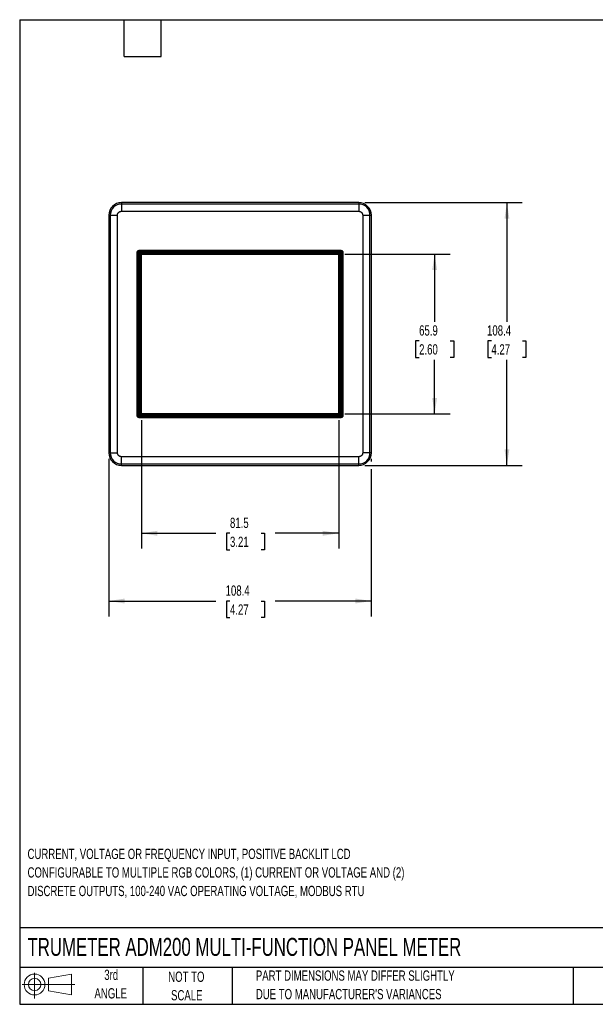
# Model space of a CAD drawing. Header units: millimetres. Extents: x 6 to 273, y 6 to 210.
# Tile 1 of 3: x 6 to 125, y 6 to 210. Entities that reach past the tile are written whole.
import ezdxf

# ---------------------------------------------------------------- set-up
doc = ezdxf.new("R2010")
doc.units = ezdxf.units.MM
doc.layers.add('DIMENSIONS', color=140, linetype='Continuous', lineweight=25)
doc.layers.add('TEXT', color=140, linetype='Continuous', lineweight=25)
doc.layers.add('SLD-DEFPOINTS', color=7, linetype='Continuous')
doc.styles.add('SLDTEXTSTYLE0', font='TXT', dxfattribs={"width": 0.7})
doc.dimstyles.new('SLDDIMSTYLE1', dxfattribs={"dimtxt": 2.158008, "dimasz": 3.302, "dimexe": 0, "dimexo": 0.0625, "dimgap": 0.539502, "dimtad": 0, "dimtih": 1, "dimtoh": 1, "dimlfac": 2, "dimrnd": 1e-09, "dimzin": 12, "dimdsep": 46, "dimtxsty": 'SLDTEXTSTYLE0', "dimsah": 1, "dimcen": 0.09, "dimadec": 0, "dimazin": 3, "dimtfac": 1, "dimtofl": 0, "dimtmove": 0, "dimatfit": 3, "dimfxl": 0, "dimfrac": 2, "dimtolj": 1, "dimtzin": 12, "dimarcsym": 0})

# ---------------------------------------------------------------- blocks, each defined once
blk = doc.blocks.new('Block11')
at = {"color": 7, "linetype": 'Continuous', "lineweight": 18}
for p, q in [((2.59, 5.31), (2.59, 0)), ((5.48, 4.17), (10.18, 5.03)), ((5.48, 1.6), (5.48, 4.17)), ((10.18, 5.03), (10.18, 0.73)), ((0, 2.88), (10.87, 2.88)), ((5.48, 1.6), (10.18, 0.73))]:
    blk.add_line(p, q, dxfattribs=at)
for radius in [2.15, 1.29]:
    blk.add_circle((2.59, 2.88), radius, dxfattribs=at)
blk = doc.blocks.new('Block12')
at = {"layer": 'SLD-DEFPOINTS'}
blk.add_blockref('Block11', (0, 0), dxfattribs=at)
blk = doc.blocks.new('SW_NOTE_0_1')
at = {"layer": 'TEXT', "color": 0, "char_height": 2.1167, "attachment_point": 1, "style": 'SLDTEXTSTYLE0'}
for s, insert in [('CURRENT, VOLTAGE OR FREQUENCY INPUT, POSITIVE BACKLIT LCD', (0, 2.73)), ('CONFIGURABLE TO MULTIPLE RGB COLORS, (1) CURRENT OR VOLTAGE AND (2)', (0, -1.09)), ('DISCRETE OUTPUTS, 100-240 VAC OPERATING VOLTAGE, MODBUS RTU', (0, -4.92))]:
    blk.add_mtext(s, dxfattribs=dict(at, insert=insert))
blk = doc.blocks.new('SW_NOTE_0_4')
at = {"layer": 'TEXT', "color": 0, "char_height": 2.1167, "attachment_point": 1, "style": 'SLDTEXTSTYLE0'}
for s, insert in [('PART DIMENSIONS MAY DIFFER SLIGHTLY', (0, 2.73)), ("DUE TO MANUFACTURER'S VARIANCES", (0, -1.09))]:
    blk.add_mtext(s, dxfattribs=dict(at, insert=insert))
blk = doc.blocks.new('SW_NOTE_0_5')
at = {"layer": 'TEXT', "color": 0, "char_height": 2.117, "attachment_point": 2, "style": 'SLDTEXTSTYLE0'}
for s, insert in [('NOT TO', (5.26, 2.73)), ('SCALE', (5.35, -1.09))]:
    blk.add_mtext(s, dxfattribs=dict(at, insert=insert))
blk = doc.blocks.new('SW_NOTE_0_6')
at = {"layer": 'TEXT', "color": 0, "char_height": 2.117, "attachment_point": 2, "style": 'SLDTEXTSTYLE0'}
for s, insert in [('3rd', (2.32, 2.73)), ('ANGLE', (2.22, -1.09))]:
    blk.add_mtext(s, dxfattribs=dict(at, insert=insert))
blk = doc.blocks.new('_D_5')
at = {"layer": 'DIMENSIONS'}
for p, q in [((77.64, 171.79), (110.15, 171.79)), ((106.97, 171.79), (106.97, 147.18)), ((103.77, 143.27), (103.04, 143.27)), ((103.04, 143.27), (103.04, 139.84)), ((110.18, 143.27), (110.9, 143.27)), ((110.9, 143.27), (110.9, 139.84)), ((103.04, 139.84), (103.77, 139.84)), ((106.97, 117.58), (106.97, 139.36)), ((110.9, 139.84), (110.18, 139.84)), ((77.64, 117.58), (110.15, 117.58))]:
    blk.add_line(p, q, dxfattribs=at)
for points in [[(106.97, 171.79), (106.47, 168.49), (107.48, 168.49)], [(106.97, 117.58), (107.48, 120.88), (106.47, 120.88)]]:
    blk.add_solid(points, dxfattribs=at)
at = {"layer": 'DIMENSIONS', "char_height": 2.117, "attachment_point": 1, "style": 'SLDTEXTSTYLE0'}
for s, insert in [('108.4', (102.87, 146.48)), ('4.27', (103.77, 142.57))]:
    blk.add_mtext(s, dxfattribs=dict(at, insert=insert))
blk = doc.blocks.new('_D_6')
at = {"layer": 'DIMENSIONS'}
for p, q in [((73.52, 161.17), (95.22, 161.17)), ((92.04, 161.17), (92.04, 147.18)), ((88.84, 143.27), (88.11, 143.27)), ((88.11, 143.27), (88.11, 139.84)), ((95.25, 143.27), (95.98, 143.27)), ((95.98, 143.27), (95.98, 139.84)), ((88.11, 139.84), (88.84, 139.84)), ((92.04, 128.2), (92.04, 139.36)), ((95.98, 139.84), (95.25, 139.84)), ((73.52, 128.2), (95.22, 128.2))]:
    blk.add_line(p, q, dxfattribs=at)
for points in [[(92.04, 161.17), (91.54, 157.87), (92.55, 157.87)], [(92.04, 128.2), (92.55, 131.5), (91.54, 131.5)]]:
    blk.add_solid(points, dxfattribs=at)
at = {"layer": 'DIMENSIONS', "char_height": 2.117, "attachment_point": 1, "style": 'SLDTEXTSTYLE0'}
for s, insert in [('65.9', (88.84, 146.48)), ('2.60', (88.84, 142.57))]:
    blk.add_mtext(s, dxfattribs=dict(at, insert=insert))
blk = doc.blocks.new('_D_7')
at = {"layer": 'DIMENSIONS'}
for p, q in [((31.48, 126.93), (31.48, 100.39)), ((72.25, 126.93), (72.25, 100.39)), ((31.48, 103.56), (46.85, 103.56)), ((49.78, 103.56), (49.05, 103.56)), ((49.05, 103.56), (49.05, 100.13)), ((56.19, 103.56), (56.92, 103.56)), ((56.92, 103.56), (56.92, 100.13)), ((72.25, 103.56), (59.12, 103.56)), ((49.05, 100.13), (49.78, 100.13)), ((56.92, 100.13), (56.19, 100.13))]:
    blk.add_line(p, q, dxfattribs=at)
for points in [[(31.48, 103.56), (34.78, 103.05), (34.78, 104.07)], [(72.25, 103.56), (68.95, 104.07), (68.95, 103.05)]]:
    blk.add_solid(points, dxfattribs=at)
at = {"layer": 'DIMENSIONS', "char_height": 2.117, "attachment_point": 1, "style": 'SLDTEXTSTYLE0'}
for s, insert in [('81.5', (49.78, 106.77)), ('3.21', (49.78, 102.86))]:
    blk.add_mtext(s, dxfattribs=dict(at, insert=insert))
blk = doc.blocks.new('_D_8')
at = {"layer": 'DIMENSIONS'}
for p, q in [((24.76, 118.92), (24.76, 86.4)), ((78.97, 118.92), (78.97, 118.34)), ((78.97, 116.82), (78.97, 86.4)), ((24.76, 89.58), (46.85, 89.58)), ((49.78, 89.58), (49.05, 89.58)), ((49.05, 89.58), (49.05, 86.15)), ((56.19, 89.58), (56.92, 89.58)), ((56.92, 89.58), (56.92, 86.15)), ((78.97, 89.58), (59.12, 89.58)), ((49.05, 86.15), (49.78, 86.15)), ((56.92, 86.15), (56.19, 86.15))]:
    blk.add_line(p, q, dxfattribs=at)
for points in [[(24.76, 89.58), (28.06, 89.07), (28.06, 90.09)], [(78.97, 89.58), (75.67, 90.09), (75.67, 89.07)]]:
    blk.add_solid(points, dxfattribs=at)
at = {"layer": 'DIMENSIONS', "char_height": 2.117, "attachment_point": 1, "style": 'SLDTEXTSTYLE0'}
for s, insert in [('108.4', (48.88, 92.79)), ('4.27', (49.78, 88.88))]:
    blk.add_mtext(s, dxfattribs=dict(at, insert=insert))

msp = doc.modelspace()

# ---------------------------------------------------------------- linework, layer by layer
for p, q in [((27.3666, 171.7929), (27.3666, 171.5128)), ((76.3666, 171.7929), (27.3666, 171.7929)), ((76.3666, 171.5128), (27.3666, 171.5128)), ((27.3666, 171.5128), (27.3666, 170.0137)), ((76.3666, 171.7929), (76.3666, 171.5128)), ((76.3666, 171.5128), (76.3666, 170.0137)), ((24.7594, 169.1857), (24.7594, 120.1857)), ((24.7594, 169.1857), (25.0396, 169.1857)), ((25.0396, 169.1857), (25.0396, 120.1857)), ((25.0396, 169.1857), (26.5387, 169.1857)), ((26.5387, 120.1857), (26.5387, 169.1857)), ((27.3666, 170.0137), (76.3666, 170.0137)), ((77.1946, 169.1857), (78.6937, 169.1857)), ((77.1946, 169.1857), (77.1946, 120.1857)), ((78.6937, 120.1857), (78.6937, 169.1857)), ((78.6937, 169.1857), (78.9739, 169.1857)), ((78.9739, 120.1857), (78.9739, 169.1857)), ((30.6304, 161.5475), (30.6166, 161.5613)), ((30.6166, 161.5613), (30.6166, 127.8102)), ((30.6304, 127.824), (30.6304, 161.5475)), ((30.8801, 161.5475), (30.6304, 161.5475)), ((30.7403, 161.812), (30.9166, 161.6358)), ((30.8801, 127.824), (30.8801, 161.5475)), ((31.0049, 161.922), (30.9911, 161.9357)), ((72.7422, 161.9357), (30.9911, 161.9357)), ((31.0049, 161.6723), (31.0049, 161.922)), ((31.0049, 161.922), (72.7284, 161.922)), ((31.0049, 161.6723), (72.7284, 161.6723)), ((31.1032, 161.4492), (72.6301, 161.4492)), ((31.1032, 127.9223), (31.1032, 161.4492)), ((31.3529, 161.1995), (31.1032, 161.4492)), ((31.2589, 128.078), (31.2589, 161.1181)), ((31.2589, 161.1181), (31.2806, 161.0964)), ((31.2806, 161.0964), (31.2806, 128.0997)), ((31.3806, 161.0964), (31.2806, 161.0964)), ((31.3529, 161.1995), (72.3804, 161.1995)), ((31.3529, 161.115), (31.3529, 161.1995)), ((31.3666, 161.1857), (31.3529, 161.1995)), ((31.3529, 161.115), (31.3666, 161.1104)), ((31.3666, 161.1857), (72.3666, 161.1857)), ((31.3666, 161.1104), (31.3666, 161.1857)), ((31.3806, 161.1718), (31.3666, 161.1857)), ((31.3666, 161.1104), (31.3806, 161.0964)), ((31.3806, 161.1718), (31.3806, 161.0964)), ((31.4666, 161.1718), (31.3806, 161.1718)), ((31.4666, 161.1718), (31.4666, 128.1857)), ((31.4806, 161.1718), (31.476, 161.1764)), ((31.4806, 128.1997), (31.4806, 161.1718)), ((31.4806, 161.1718), (72.2527, 161.1718)), ((72.2573, 161.1764), (72.2527, 161.1718)), ((72.2527, 161.1718), (72.2527, 128.1997)), ((72.2666, 128.1857), (72.2666, 161.1718)), ((72.3527, 161.1718), (72.2666, 161.1718)), ((72.3527, 161.1718), (72.3666, 161.1857)), ((72.3527, 128.1997), (72.3527, 161.1718)), ((72.3804, 161.1995), (72.3666, 161.1857)), ((72.3666, 161.1857), (72.3666, 128.1857)), ((72.6301, 161.4492), (72.3804, 161.1995)), ((72.3804, 161.1995), (72.3804, 128.172)), ((72.6301, 161.4492), (72.6301, 127.9223)), ((72.7284, 161.922), (72.7422, 161.9357)), ((72.7284, 161.6723), (72.7284, 161.922)), ((72.993, 161.812), (72.8167, 161.6358)), ((72.8532, 161.5475), (72.8532, 127.824)), ((72.8532, 161.5475), (73.1029, 161.5475)), ((73.1029, 161.5475), (73.1166, 161.5613)), ((73.1029, 161.5475), (73.1029, 127.824)), ((73.1166, 127.8102), (73.1166, 161.5613)), ((31.1032, 127.9223), (31.2589, 128.078)), ((31.2806, 128.0997), (31.2589, 128.078)), ((72.2949, 128.078), (31.2589, 128.078)), ((31.2806, 128.0997), (72.2731, 128.0997)), ((31.4806, 128.1997), (31.4666, 128.1857)), ((31.4666, 128.1857), (72.2666, 128.1857)), ((72.2527, 128.1997), (31.4806, 128.1997)), ((72.2527, 128.1997), (72.2666, 128.1857)), ((72.2731, 128.0997), (72.2731, 128.1997)), ((72.2731, 128.1997), (72.2871, 128.1857)), ((72.2731, 128.1997), (72.3527, 128.1997)), ((72.2731, 128.0997), (72.2949, 128.078)), ((72.2871, 128.1857), (72.2917, 128.172)), ((72.3666, 128.1857), (72.2871, 128.1857)), ((72.3804, 128.172), (72.2917, 128.172)), ((72.3666, 128.1857), (72.3527, 128.1997)), ((72.3804, 128.172), (72.3666, 128.1857)), ((72.6301, 127.9223), (72.3804, 128.172)), ((30.6304, 127.824), (30.6166, 127.8102)), ((30.8801, 127.824), (30.6304, 127.824)), ((30.7403, 127.5594), (30.9166, 127.7357)), ((30.9911, 127.4357), (31.0049, 127.4495)), ((30.9911, 127.4357), (72.7422, 127.4357)), ((72.7284, 127.6992), (31.0049, 127.6992)), ((31.0049, 127.4495), (31.0049, 127.6992)), ((72.7284, 127.4495), (31.0049, 127.4495)), ((72.6301, 127.9223), (31.1032, 127.9223)), ((72.7284, 127.6992), (72.7284, 127.4495)), ((72.7284, 127.4495), (72.7422, 127.4357)), ((72.993, 127.5594), (72.8167, 127.7357)), ((72.8532, 127.824), (73.1029, 127.824)), ((73.1029, 127.824), (73.1166, 127.8102)), ((24.7594, 120.1857), (25.0396, 120.1857)), ((25.0396, 120.1857), (26.5387, 120.1857)), ((78.6937, 120.1857), (77.1946, 120.1857)), ((78.9739, 120.1857), (78.6937, 120.1857)), ((76.3666, 119.3578), (27.3666, 119.3578)), ((27.3666, 117.8587), (27.3666, 119.3578)), ((27.3666, 117.8587), (76.3666, 117.8587)), ((27.3666, 117.5785), (27.3666, 117.8587)), ((76.3666, 117.8587), (76.3666, 119.3578)), ((76.3666, 117.5785), (76.3666, 117.8587)), ((27.3666, 117.5785), (76.3666, 117.5785))]:
    msp.add_line(p, q)
for centre, radius, start, end in [((27.3666, 169.1857), 2.6072, 90, 180), ((27.3666, 169.1857), 2.3271, 90, 180), ((76.3666, 169.1857), 2.6072, 360, 90), ((76.3666, 169.1857), 2.3271, 360, 90), ((27.3666, 120.1857), 2.6072, 180, 270), ((27.3666, 120.1857), 2.3271, 180, 270), ((76.3666, 120.1857), 2.3271, 270, 0), ((76.3666, 120.1857), 2.6072, 270, 0)]:
    msp.add_arc(centre, radius, start, end)
for centre, major_axis, ratio, start_param, end_param in [((30.9922, 161.5602), (-0.2659, 0.2659), 0.99726469, 5.49915667, 7.06721394), ((31.1032, 161.1147), (0.25, 0), 0.01745506, 0.05235988, 0.89865025), ((72.7411, 161.5602), (0.2659, 0.2659), 0.99726469, 5.49915667, 7.06721394), ((72.2915, 127.9223), (0, 0.25), 0.01745506, 5.38453506, 6.23082543), ((30.9922, 127.8113), (-0.2659, -0.2659), 0.99726469, 5.49915667, 7.06721394), ((72.7411, 127.8113), (0.2659, -0.2659), 0.99726469, 5.49915667, 7.06721394)]:
    msp.add_ellipse(centre, major_axis=major_axis, ratio=ratio, start_param=start_param, end_param=end_param)
for points, knots in [([(26.5387, 169.1857), (26.5391, 169.2065), (26.54, 169.2482), (26.5473, 169.3102), (26.559, 169.3716), (26.5753, 169.4319), (26.5985, 169.4977), (26.6306, 169.568), (26.6732, 169.6411), (26.7231, 169.7095), (26.7803, 169.7722), (26.843, 169.8291), (26.9339, 169.8958), (27.0559, 169.9588), (27.1854, 169.9968), (27.2785, 170.0099), (27.3305, 170.0133), (27.3566, 170.0136), (27.3666, 170.0137)], [0, 0, 0, 0, 0.04801193, 0.09602386, 0.1440358, 0.19204773, 0.24005966, 0.30502342, 0.36999441, 0.43507662, 0.5001518, 0.56544012, 0.63009166, 0.76006813, 0.87990651, 0.93966204, 0.97689639, 1, 1, 1, 1]), ([(76.3666, 170.0137), (76.3875, 170.0133), (76.4291, 170.0124), (76.4911, 170.005), (76.5525, 169.9934), (76.6128, 169.9771), (76.6786, 169.9539), (76.7489, 169.9218), (76.822, 169.8792), (76.8904, 169.8292), (76.9531, 169.7721), (77.01, 169.7094), (77.0767, 169.6185), (77.1397, 169.4965), (77.1777, 169.367), (77.1908, 169.2739), (77.1942, 169.2219), (77.1945, 169.1958), (77.1946, 169.1857)], [0, 0, 0, 0, 0.04801193, 0.09602386, 0.1440358, 0.19204773, 0.24005966, 0.30502342, 0.36999441, 0.43507662, 0.5001518, 0.56544012, 0.63009166, 0.76006813, 0.87990651, 0.93966204, 0.97689639, 1, 1, 1, 1]), ([(30.6304, 161.5475), (30.631, 161.5621), (30.632, 161.5912), (30.6399, 161.6339), (30.6521, 161.6748), (30.6687, 161.7135), (30.6891, 161.7495), (30.7128, 161.7827), (30.7312, 161.8023), (30.7403, 161.812)], [0, 0, 0, 0, 0.14954524, 0.29685989, 0.44194464, 0.58480023, 0.72542744, 0.86382707, 1, 1, 1, 1]), ([(30.7403, 161.812), (30.7501, 161.8212), (30.7697, 161.8396), (30.8029, 161.8633), (30.8389, 161.8837), (30.8776, 161.9003), (30.9185, 161.9125), (30.9612, 161.9204), (30.9903, 161.9214), (31.0049, 161.922)], [0, 0, 0, 0, 0.13617293, 0.27457256, 0.41519977, 0.55805536, 0.70314011, 0.85045476, 1, 1, 1, 1]), ([(72.7284, 161.922), (72.743, 161.9214), (72.7721, 161.9204), (72.8148, 161.9125), (72.8557, 161.9003), (72.8944, 161.8837), (72.9304, 161.8633), (72.9636, 161.8396), (72.9832, 161.8212), (72.993, 161.812)], [0, 0, 0, 0, 0.14954524, 0.29685989, 0.44194464, 0.58480023, 0.72542744, 0.86382707, 1, 1, 1, 1]), ([(72.993, 161.812), (73.0021, 161.8023), (73.0205, 161.7827), (73.0442, 161.7495), (73.0646, 161.7135), (73.0812, 161.6748), (73.0934, 161.6339), (73.1013, 161.5912), (73.1023, 161.5621), (73.1029, 161.5475)], [0, 0, 0, 0, 0.13617293, 0.274572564, 0.415199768, 0.55805536, 0.703140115, 0.850454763, 1, 1, 1, 1]), ([(30.7403, 127.5594), (30.7312, 127.5692), (30.7128, 127.5888), (30.6891, 127.622), (30.6687, 127.658), (30.6521, 127.6967), (30.6399, 127.7376), (30.632, 127.7803), (30.631, 127.8094), (30.6304, 127.824)], [0, 0, 0, 0, 0.13617293, 0.27457256, 0.41519977, 0.55805536, 0.70314011, 0.85045476, 1, 1, 1, 1]), ([(31.0049, 127.4495), (30.9903, 127.4501), (30.9612, 127.4511), (30.9185, 127.459), (30.8776, 127.4712), (30.8389, 127.4877), (30.8029, 127.5082), (30.7697, 127.5318), (30.7501, 127.5503), (30.7403, 127.5594)], [0, 0, 0, 0, 0.14954524, 0.29685989, 0.44194464, 0.58480023, 0.72542744, 0.86382707, 1, 1, 1, 1]), ([(30.8801, 127.824), (30.8805, 127.8159), (30.8815, 127.7995), (30.889, 127.776), (30.9003, 127.754), (30.9112, 127.7418), (30.9166, 127.7357)], [0, 0, 0, 0, 0.2485571, 0.50015255, 0.75024976, 1, 1, 1, 1]), ([(30.9166, 127.7357), (30.9227, 127.7303), (30.9349, 127.7194), (30.9569, 127.7081), (30.9804, 127.7005), (30.9967, 127.6996), (31.0049, 127.6992)], [0, 0, 0, 0, 0.248289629, 0.499790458, 0.7499802, 1, 1, 1, 1]), ([(72.993, 127.5594), (72.9832, 127.5503), (72.9636, 127.5318), (72.9304, 127.5082), (72.8944, 127.4877), (72.8557, 127.4712), (72.8148, 127.459), (72.7721, 127.4511), (72.743, 127.4501), (72.7284, 127.4495)], [0, 0, 0, 0, 0.13617293, 0.27457256, 0.41519977, 0.55805536, 0.70314011, 0.85045476, 1, 1, 1, 1]), ([(73.1029, 127.824), (73.1023, 127.8094), (73.1013, 127.7803), (73.0934, 127.7376), (73.0812, 127.6967), (73.0646, 127.658), (73.0442, 127.622), (73.0205, 127.5888), (73.0021, 127.5692), (72.993, 127.5594)], [0, 0, 0, 0, 0.14954524, 0.29685989, 0.44194464, 0.58480023, 0.72542744, 0.86382707, 1, 1, 1, 1]), ([(27.3666, 119.3578), (27.3458, 119.3582), (27.3042, 119.3591), (27.2422, 119.3664), (27.1808, 119.3781), (27.1205, 119.3944), (27.0547, 119.4176), (26.9844, 119.4496), (26.9113, 119.4923), (26.8428, 119.5422), (26.7802, 119.5994), (26.7233, 119.6621), (26.6565, 119.753), (26.5936, 119.875), (26.5556, 120.0045), (26.5425, 120.0976), (26.539, 120.1496), (26.5388, 120.1757), (26.5387, 120.1857)], [0, 0, 0, 0, 0.04801193, 0.09602386, 0.1440358, 0.19204773, 0.24005966, 0.30502342, 0.36999441, 0.43507662, 0.5001518, 0.56544012, 0.63009166, 0.76006813, 0.87990651, 0.93966204, 0.97689639, 1, 1, 1, 1]), ([(77.1946, 120.1857), (77.1942, 120.1649), (77.1933, 120.1233), (77.1859, 120.0612), (77.1743, 119.9999), (77.158, 119.9396), (77.1348, 119.8738), (77.1027, 119.8035), (77.0601, 119.7304), (77.0102, 119.6619), (76.953, 119.5993), (76.8903, 119.5424), (76.7994, 119.4756), (76.6774, 119.4127), (76.5479, 119.3747), (76.4548, 119.3616), (76.4028, 119.3581), (76.3767, 119.3579), (76.3666, 119.3578)], [0, 0, 0, 0, 0.04801193, 0.09602386, 0.1440358, 0.19204773, 0.24005966, 0.30502342, 0.36999441, 0.43507662, 0.5001518, 0.56544012, 0.63009166, 0.76006813, 0.87990651, 0.93966204, 0.97689639, 1, 1, 1, 1])]:
    msp.add_open_spline(points, degree=3, knots=knots)
for points in [[(30.9166, 161.6358), (30.8934, 161.6125), (30.8801, 161.5804), (30.8801, 161.5475)], [(31.0049, 161.6723), (30.972, 161.6723), (30.9399, 161.659), (30.9166, 161.6358)], [(72.8167, 161.6358), (72.7934, 161.659), (72.7613, 161.6723), (72.7284, 161.6723)], [(72.8532, 161.5475), (72.8532, 161.5804), (72.8399, 161.6125), (72.8167, 161.6358)], [(72.7284, 127.6992), (72.7613, 127.6992), (72.7934, 127.7125), (72.8167, 127.7357)], [(72.8167, 127.7357), (72.8399, 127.759), (72.8532, 127.7911), (72.8532, 127.824)]]:
    msp.add_open_spline(points, degree=3)
at = {"layer": 'TEXT'}
for p, q in [((6.35, 209.55), (273.05, 209.55)), ((6.35, 209.55), (6.35, 6.35)), ((27.94, 201.93), (27.94, 209.55)), ((35.56, 201.93), (35.56, 209.55)), ((27.94, 201.93), (35.56, 201.93)), ((273.05, 22.1261), (6.35, 22.1261)), ((273.05, 13.97), (6.35, 13.97)), ((31.75, 13.97), (31.75, 6.35)), ((50.2116, 13.97), (50.2116, 6.35)), ((120.6465, 13.97), (120.6465, 6.35)), ((6.35, 6.35), (273.05, 6.35))]:
    msp.add_line(p, q, dxfattribs=at)

# ---------------------------------------------------------------- block references
at = {"layer": 'SLD-DEFPOINTS'}
msp.add_blockref('Block12', (6.8379, 7.5539), dxfattribs=at)
at = {"layer": 'TEXT'}
for name, p in [('SW_NOTE_0_1', (7.9704, 35.718)), ('SW_NOTE_0_6', (22.9315, 10.7648)), ('SW_NOTE_0_5', (35.5097, 10.3711)), ('SW_NOTE_0_4', (55.1193, 10.607))]:
    msp.add_blockref(name, p, dxfattribs=at)

# ---------------------------------------------------------------- texts
at = {"layer": 'TEXT', "insert": (7.9657, 20.0505), "char_height": 3.704167, "attachment_point": 1, "style": 'SLDTEXTSTYLE0'}
msp.add_mtext('TRUMETER ADM200 MULTI-FUNCTION PANEL METER', dxfattribs=at)

# ---------------------------------------------------------------- dimensions: what is measured, and where the dimension line sits
at = {"layer": 'DIMENSIONS'}
for base, p1, p2, picture, middle in [((106.9739, 171.7929), (76.3666, 117.5785), (76.3666, 171.7929), '_D_5', (106.9739, 143.2706)), ((92.0447, 128.1997), (72.2527, 161.1718), (72.2527, 128.1997), '_D_6', (92.0447, 143.2706))]:
    dim = msp.add_linear_dim(base=base, p1=p1, p2=p2, angle=90, dimstyle='SLDDIMSTYLE1', dxfattribs=at)
    dim.commit()
    dim.dimension.update_dxf_attribs({"geometry": picture, "text_midpoint": middle, "dimtype": 160})
for base, p1, p2, picture, middle in [((31.4806, 103.561), (72.2527, 128.1997), (31.4806, 128.1997), '_D_7', (52.9852, 103.561)), ((78.9739, 89.5785), (24.7594, 120.1857), (78.9739, 120.1857), '_D_8', (52.9852, 89.5785))]:
    dim = msp.add_linear_dim(base=base, p1=p1, p2=p2, dimstyle='SLDDIMSTYLE1', dxfattribs=at)
    dim.commit()
    dim.dimension.update_dxf_attribs({"geometry": picture, "text_midpoint": middle, "dimtype": 160})

doc.saveas('drawing.dxf')
